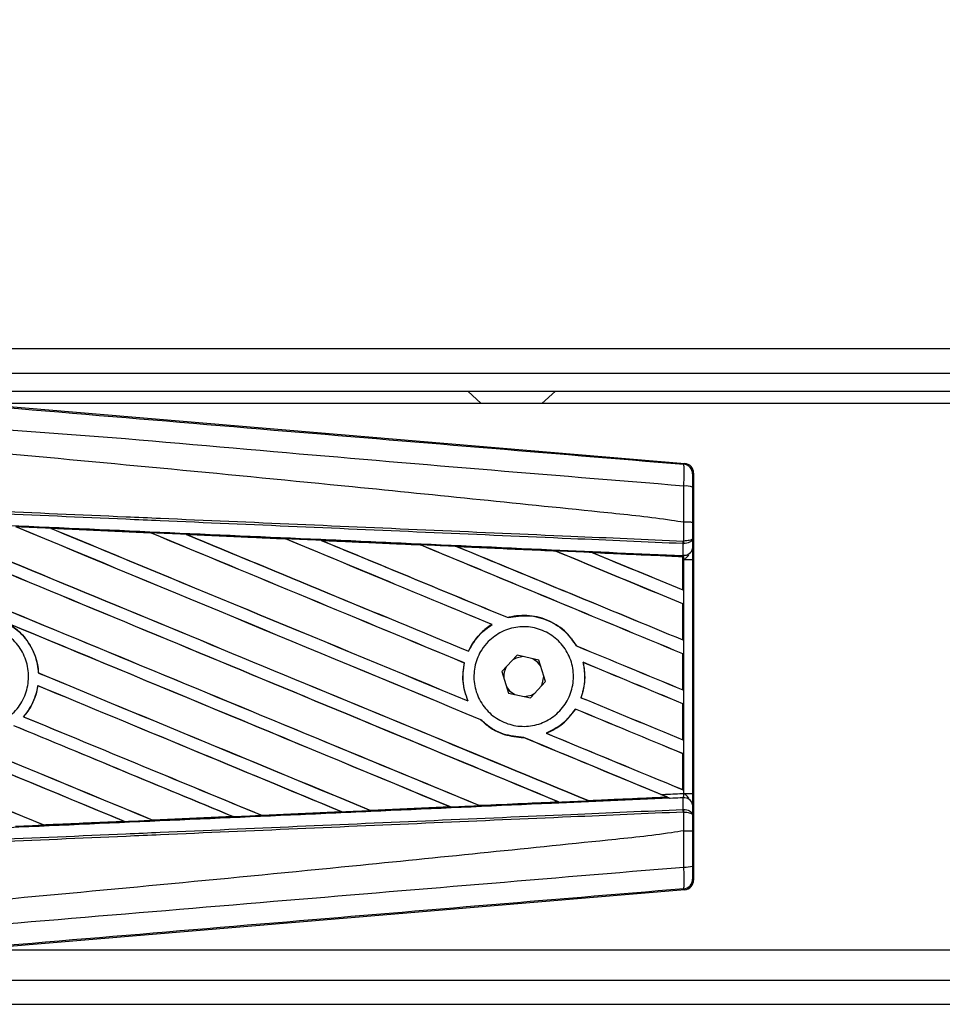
# Model space of a CAD drawing. Header units: millimetres. Extents: x 0 to 420, y 0 to 297.
# Tile 7 of 13: x 65 to 77, y 227 to 239. Entities that reach past the tile are written whole.
import ezdxf

# ---------------------------------------------------------------- set-up
doc = ezdxf.new("R2010")
doc.units = ezdxf.units.MM
doc.layers.add('QUOTE', color=174, linetype='Continuous')
doc.styles.add('SLDTEXTSTYLE3', font='TXT', dxfattribs={"width": 0.75})
doc.dimstyles.new('SLDDIMSTYLE0', dxfattribs={"dimtxt": 3, "dimasz": 3, "dimexe": 0, "dimexo": 0.0625, "dimgap": 0.75, "dimtad": 1, "dimlfac": 6.621921, "dimrnd": 1e-09, "dimzin": 12, "dimdsep": 46, "dimtxsty": 'SLDTEXTSTYLE3', "dimsah": 1, "dimcen": 0.09, "dimadec": 0, "dimazin": 3, "dimtfac": 1, "dimtdec": 3, "dimtofl": 0, "dimtmove": 0, "dimatfit": 3, "dimfxl": 0, "dimfrac": 2, "dimtolj": 1, "dimtzin": 12, "dimarcsym": 0})

# ---------------------------------------------------------------- blocks, each defined once
blk = doc.blocks.new('_D')
at = {"layer": 'QUOTE'}
for p, q in [((60.114, 232.667), (60.114, 249.166)), ((211.127, 232.667), (211.127, 249.166)), ((211.127, 247.166), (60.114, 247.166))]:
    blk.add_line(p, q, dxfattribs=at)
for points in [[(60.114, 247.166), (63.114, 246.666), (63.114, 247.666)], [(211.127, 247.166), (208.127, 247.666), (208.127, 246.666)]]:
    blk.add_solid(points, dxfattribs=at)
at = {"layer": 'QUOTE', "insert": (131.187, 251.034), "char_height": 3, "attachment_point": 1, "style": 'SLDTEXTSTYLE3'}
blk.add_mtext('1000', dxfattribs=at)

msp = doc.modelspace()

# ---------------------------------------------------------------- linework, layer by layer
at = {"color": 7, "linetype": 'Continuous', "lineweight": 25}
for p, q in [((205.4823, 234.7443), (60.1138, 234.7443)), ((64.2666, 234.4423), (205.3888, 234.4423)), ((64.4932, 234.2158), (205.3888, 234.2158)), ((70.8945, 234.2158), (71.0623, 234.0648)), ((71.8173, 234.0648), (71.9851, 234.2158)), ((64.6361, 234.0737), (73.5937, 233.3184)), ((88.0513, 234.0648), (64.7423, 234.0648)), ((73.5819, 233.3076), (73.5937, 233.3184)), ((73.7043, 233.198), (73.6925, 233.1872)), ((73.7043, 233.198), (73.7043, 228.1359)), ((65.7067, 232.5108), (66.947, 232.4558)), ((65.7073, 232.5106), (65.7067, 232.5108)), ((65.7073, 232.5106), (65.7126, 232.5091)), ((73.5822, 232.5854), (73.5823, 232.5854)), ((73.5822, 232.3527), (73.5822, 232.5854)), ((73.6908, 232.5852), (73.6908, 232.3839)), ((66.947, 232.4558), (66.9477, 232.4554)), ((66.9493, 232.4541), (66.9477, 232.4554)), ((67.3895, 232.4358), (67.3884, 232.4362)), ((67.3895, 232.4358), (67.3946, 232.4343)), ((68.6261, 232.3805), (67.3895, 232.4358)), ((68.6248, 232.3811), (68.6261, 232.3805)), ((68.6276, 232.3792), (68.6261, 232.3805)), ((69.0732, 232.3604), (69.0713, 232.3611)), ((69.0732, 232.3604), (69.0782, 232.359)), ((73.6908, 232.3839), (73.6919, 232.2608)), ((70.3064, 232.3038), (70.3049, 232.3051)), ((70.7586, 232.2846), (70.7635, 232.2833)), ((73.5747, 232.3206), (73.5823, 232.3207)), ((73.576, 232.1751), (73.5747, 232.3206)), ((73.5775, 232.3527), (73.5822, 232.3527)), ((71.9856, 232.2281), (71.9842, 232.2293)), ((73.5693, 232.1574), (72.4456, 232.2084)), ((72.4456, 232.2084), (72.4503, 232.2071)), ((73.5688, 232.1563), (73.5693, 232.1574)), ((73.5688, 232.1563), (73.5688, 231.7448)), ((73.5694, 232.1598), (73.5693, 232.1574)), ((73.5694, 232.1217), (73.5694, 232.1598)), ((73.5694, 231.7438), (73.5694, 232.1217)), ((73.5838, 232.1211), (73.5694, 232.1217)), ((73.5696, 232.1707), (73.5696, 232.1754)), ((73.5696, 232.1754), (73.576, 232.1751)), ((73.5838, 229.2128), (73.5838, 232.1211)), ((73.5838, 232.1211), (73.6924, 232.1211)), ((73.6924, 232.1211), (73.6924, 229.2128)), ((73.5688, 231.7448), (73.5694, 231.7438)), ((73.5694, 231.5713), (73.5688, 231.5709)), ((73.5688, 231.5709), (73.5688, 231.1237)), ((73.5694, 231.1227), (73.5694, 231.5713)), ((71.3968, 231.3996), (71.3959, 231.4007)), ((71.1945, 231.3141), (71.1967, 231.3139)), ((72.2489, 231.048), (72.2475, 231.0479)), ((73.5688, 231.1237), (73.5694, 231.1227)), ((70.9027, 230.9827), (70.9017, 230.9838)), ((71.5081, 230.9334), (71.3187, 230.7286)), ((71.7802, 230.8718), (71.5081, 230.9334)), ((73.5694, 230.9502), (73.5688, 230.9498)), ((73.5688, 230.9498), (73.5688, 230.5025)), ((73.5694, 230.5015), (73.5694, 230.9502)), ((70.8514, 230.8354), (70.8527, 230.8356)), ((71.8629, 230.6053), (71.7802, 230.8718)), ((72.3292, 230.8439), (72.3309, 230.8425)), ((65.5544, 230.7112), (65.5531, 230.711)), ((71.3187, 230.7286), (71.4014, 230.4621)), ((71.84, 230.6669), (71.8396, 230.6804)), ((65.5457, 230.5523), (65.5468, 230.5511)), ((71.6735, 230.4005), (71.8629, 230.6053)), ((71.4014, 230.4621), (71.6735, 230.4005)), ((72.3045, 230.4039), (72.303, 230.4038)), ((73.5688, 230.5025), (73.5694, 230.5015)), ((70.8969, 230.364), (70.8948, 230.3656)), ((73.5694, 230.3291), (73.5688, 230.3286)), ((73.5688, 230.3286), (73.5688, 229.8814)), ((73.5694, 229.8804), (73.5694, 230.3291)), ((65.3682, 230.1671), (65.3665, 230.1671)), ((72.2333, 230.2626), (72.2342, 230.2615)), ((71.0551, 230.1298), (71.057, 230.1297)), ((71.5892, 229.9088), (71.5907, 229.9075)), ((71.8727, 229.9613), (71.8701, 229.9616)), ((73.5688, 229.8814), (73.5694, 229.8804)), ((73.5694, 229.7079), (73.5688, 229.7075)), ((73.5688, 229.7075), (73.5688, 229.2603)), ((73.5694, 229.2593), (73.5694, 229.7079)), ((73.5688, 229.2603), (73.5694, 229.2593)), ((73.5838, 229.2128), (73.6924, 229.2128)), ((71.0415, 229.062), (71.0403, 229.0631)), ((72.0217, 229.1074), (72.0255, 229.1065)), ((72.3959, 229.1233), (72.3948, 229.1243)), ((72.3959, 229.1233), (73.3743, 229.1677)), ((73.3707, 229.1686), (73.3743, 229.1677)), ((73.4137, 229.1517), (73.4039, 229.1557)), ((73.5747, 229.0133), (73.576, 229.1588)), ((73.6919, 229.0731), (73.6908, 228.95)), ((68.3319, 228.9403), (68.3306, 228.9414)), ((68.3328, 228.9398), (68.3319, 228.9403)), ((69.3268, 228.9842), (68.3328, 228.9398)), ((69.3212, 228.9858), (69.3252, 228.9848)), ((69.3252, 228.9848), (69.3268, 228.9842)), ((69.6868, 229.001), (69.6856, 229.0021)), ((69.6883, 229.0003), (69.6868, 229.001)), ((70.6783, 229.0446), (69.6883, 229.0003)), ((70.6719, 229.0465), (70.6758, 229.0455)), ((73.5747, 229.0133), (73.5823, 229.0132)), ((73.5822, 228.9812), (73.5775, 228.9812)), ((73.5822, 228.7485), (73.5822, 228.9812)), ((73.6908, 228.95), (73.6908, 228.7487)), ((65.6212, 228.8195), (65.6199, 228.8207)), ((65.6212, 228.8195), (66.6215, 228.8639)), ((65.6215, 228.8193), (65.6212, 228.8195)), ((66.6173, 228.865), (66.6215, 228.8639)), ((66.6215, 228.8639), (66.6222, 228.8637)), ((66.9766, 228.8797), (66.9754, 228.8809)), ((66.9766, 228.8797), (67.9738, 228.9242)), ((66.9772, 228.8795), (66.9766, 228.8797)), ((67.9748, 228.9239), (66.9772, 228.8795)), ((67.9697, 228.9253), (67.9738, 228.9242)), ((67.9738, 228.9242), (67.9748, 228.9239)), ((73.5823, 228.7485), (73.5822, 228.7485)), ((73.6925, 228.1467), (73.7043, 228.1359)), ((73.5937, 228.0155), (64.6361, 227.2602)), ((73.5937, 228.0155), (73.5819, 228.0263)), ((64.7423, 227.2691), (88.0513, 227.2691)), ((64.2666, 226.8916), (204.8858, 226.8916)), ((60.1138, 226.5896), (205.4823, 226.5896))]:
    msp.add_line(p, q, dxfattribs=at)
at = {"color": 7, "linetype": 'Continuous', "lineweight": 25, "flags": 128}
for points in [[(71.5848, 230.916), (71.4954, 230.8972), (71.4547, 230.8757)], [(71.8035, 230.7967), (71.767, 230.8431), (71.7035, 230.8892)], [(71.8095, 230.5476), (71.821, 230.5716), (71.84, 230.6669)], [(71.3781, 230.5372), (71.4146, 230.4908), (71.4781, 230.4447)], [(71.5968, 230.4178), (71.6862, 230.4367), (71.7269, 230.4582)]]:
    msp.add_lwpolyline(points, dxfattribs=at)
at = {"color": 7, "linetype": 'Continuous', "lineweight": 25}
for centre, radius, start, end in [((73.5717, 233.1872), 0.1208, 0.00461, 85.17567), ((73.6074, 232.7565), 0.2809, 72.68242, 94.90681), ((73.2403, 232.3653), 0.3374, 352.38146, 357.85676), ((73.5868, 232.2817), 0.1071, 264.18694, 348.74615), ((73.248, 232.3355), 0.3347, 357.47222, 2.94403), ((71.5908, 230.6669), 0.2492, 151.37941, 183.09719), ((73.5868, 229.0522), 0.1071, 11.25385, 95.81306), ((73.2403, 228.9686), 0.3374, 2.14324, 7.61854), ((73.248, 228.9984), 0.3347, 357.05597, 2.52778), ((73.6074, 228.5773), 0.2809, 265.09319, 287.31758), ((73.5717, 228.1467), 0.1208, 274.82433, 359.99539)]:
    msp.add_arc(centre, radius, start, end, dxfattribs=at)
for centre, major_axis, ratio, start_param, end_param in [((73.5835, 233.198), (0.0889, 0.0818), 0.9999298, 5.5398822, 7.0264884), ((60.4292, 234.6772), (129.5387, -53.6608), 0.0080625, 4.73054, 4.7977625), ((60.4292, 234.6772), (129.4631, -53.6295), 0.0080625, 4.7305916, 4.797783), ((60.4292, 232.6912), (129.5387, -53.6608), 0.0080625, 1.4844685, 1.5497155), ((60.4292, 232.6912), (129.4631, -53.6295), 0.0080625, 1.4844738, 1.5496877), ((60.4292, 235.2983), (129.5387, -53.6608), 0.0080625, 4.7435023, 4.8082676), ((60.4292, 235.2983), (129.4631, -53.6295), 0.0080625, 4.7435622, 4.8082852), ((60.4292, 233.3124), (129.5387, -53.6608), 0.0080625, 1.4920007, 1.5367618), ((60.4292, 233.3124), (129.4631, -53.6295), 0.0080625, 1.491968, 1.5367252), ((60.4292, 235.9194), (129.5387, -53.6608), 0.0080625, 4.7564808, 4.7966243), ((60.4292, 235.9194), (129.4631, -53.6295), 0.0080625, 4.7565498, 4.7966551), ((60.4292, 230.4797), (129.4638, -5.6542), 0.0174384, 1.5211746, 1.5307369), ((60.4292, 233.9335), (129.5387, -53.6608), 0.0080625, 1.4935829, 1.5237995), ((60.4292, 233.9335), (129.4631, -53.6295), 0.0080625, 1.4935466, 1.5237528), ((60.4292, 236.5406), (129.5387, -53.6608), 0.0080625, 4.7694771, 4.7966686), ((60.4292, 236.5406), (129.4631, -53.6295), 0.0080625, 4.7695567, 4.7967086), ((60.4292, 230.4797), (129.4638, -5.6542), 0.0174384, 1.50819, 1.5177301), ((60.4292, 234.5546), (129.5387, -53.6608), 0.0080625, 1.4909186, 1.510827), ((60.4292, 234.5546), (129.4631, -53.6295), 0.0080625, 1.490887, 1.5107682), ((60.4292, 237.1617), (129.5387, -53.6608), 0.0080625, 4.7824925, 4.8004965), ((60.4292, 237.1617), (129.4631, -53.6295), 0.0080625, 4.7825851, 4.8005386), ((60.4292, 230.4797), (129.4638, -5.6542), 0.0174384, 1.495191, 1.5047017), ((60.4292, 235.1757), (129.5387, -53.6608), 0.0080625, 1.4725233, 1.4978432), ((60.4292, 235.1757), (129.4631, -53.6295), 0.0080625, 1.472469, 1.4977693), ((60.4292, 237.7828), (129.5387, -53.6608), 0.0080625, 4.7955283, 4.8173417), ((60.4292, 237.7828), (129.4631, -53.6295), 0.0080625, 4.7956373, 4.817396), ((60.4292, 230.4797), (129.4638, -5.6542), 0.0174384, 1.4821755, 1.4916495), ((60.4292, 235.7969), (129.5387, -53.6608), 0.0080625, 1.4725233, 1.4848473), ((60.4292, 235.7969), (129.4631, -53.6295), 0.0080625, 1.472469, 1.4847537), ((60.4292, 238.404), (129.5387, -53.6608), 0.0080625, 4.8085854, 4.8173417), ((60.4292, 238.404), (129.4631, -53.6295), 0.0080625, 4.8087157, 4.817396), ((60.4292, 230.4797), (129.4638, -5.6542), 0.0174384, 1.4698908, 1.478571), ((60.4292, 232.8138), (129.4631, -53.6295), 0.0080625, 4.7157288, 4.7663143), ((60.4292, 232.8138), (129.5387, -53.6608), 0.0080625, 4.7157288, 4.7662988), ((60.4292, 232.0701), (129.5387, -53.6608), 0.0080625, 1.4949342, 1.5376601), ((60.4292, 232.0701), (129.4631, -53.6295), 0.0080625, 1.4949375, 1.5375119), ((60.4292, 230.2067), (129.5387, -53.6608), 0.0080625, 1.5263102, 1.5671512), ((60.4292, 230.2067), (129.4631, -53.6295), 0.0080625, 1.5263198, 1.5671374), ((60.4292, 237.1617), (129.5387, -53.6608), 0.0080625, 4.8070888, 4.8173417), ((60.4292, 237.1617), (129.4631, -53.6295), 0.0080625, 4.8071536, 4.817396), ((60.4292, 234.5546), (129.5387, -53.6608), 0.0080625, 1.4725233, 1.4821426), ((60.4292, 234.5546), (129.4631, -53.6295), 0.0080625, 1.472469, 1.4820756), ((60.4292, 234.056), (129.5387, -53.6608), 0.0080625, 4.7552941, 4.7872672), ((60.4292, 234.056), (129.4631, -53.6295), 0.0080625, 4.7553273, 4.7872878), ((60.4292, 232.1927), (129.5387, -53.6608), 0.0080625, 4.7227138, 4.7558224), ((60.4292, 232.1927), (129.4631, -53.6295), 0.0080625, 4.7227276, 4.7558335), ((60.4292, 231.449), (129.5387, -53.6608), 0.0080625, 1.5053953, 1.5346283), ((60.4292, 231.449), (129.4631, -53.6295), 0.0080625, 1.505399, 1.5345964), ((60.4292, 236.5406), (129.5387, -53.6608), 0.0080625, 4.8075194, 4.8173417), ((60.4292, 236.5406), (129.4631, -53.6295), 0.0080625, 4.8075844, 4.817396), ((60.4292, 233.4349), (129.5387, -53.6608), 0.0080625, 4.7538521, 4.7767798), ((60.4292, 233.4349), (129.4631, -53.6295), 0.0080625, 4.7538879, 4.7767986), ((60.4292, 233.9335), (129.5387, -53.6608), 0.0080625, 1.4725233, 1.482886), ((60.4292, 233.9335), (129.4631, -53.6295), 0.0080625, 1.472469, 1.4828257), ((60.4292, 230.8278), (129.5387, -53.6608), 0.0080625, 1.5158534, 1.5369497), ((60.4292, 230.8278), (129.4631, -53.6295), 0.0080625, 1.5158593, 1.5369218), ((60.4292, 233.3124), (129.5387, -53.6608), 0.0080625, 1.4746438, 1.4878779), ((60.4292, 233.3124), (129.4631, -53.6295), 0.0080625, 1.4740067, 1.4878161), ((60.4292, 235.9194), (129.5387, -53.6608), 0.0080625, 4.8041637, 4.8173417), ((60.4292, 235.9194), (129.4631, -53.6295), 0.0080625, 4.8042359, 4.817396), ((60.4292, 233.3124), (129.5387, -53.6608), 0.0080625, 1.4739962, 1.4746438), ((60.4292, 230.8542), (129.4638, 5.6542), 0.0174384, 4.7936815, 4.8012897), ((60.4292, 230.8542), (129.4638, 5.6542), 0.0174384, 4.8041838, 4.8117568), ((60.4292, 230.8542), (129.4638, 5.6542), 0.0174384, 4.7726972, 4.7803646), ((60.4292, 230.8542), (129.4638, 5.6542), 0.0174384, 4.7831864, 4.790826), ((60.4292, 230.8542), (129.4638, 5.6542), 0.0174384, 4.7517321, 4.7594438), ((60.4292, 230.8542), (129.4638, 5.6542), 0.0174384, 4.7622128, 4.7699042), ((73.5835, 228.1359), (0.0889, -0.0818), 0.9999298, 5.5398822, 7.0264884)]:
    msp.add_ellipse(centre, major_axis=major_axis, ratio=ratio, start_param=start_param, end_param=end_param, dxfattribs=at)
for points, knots in [([(60.4539, 234.4086), (61.3465, 234.3334), (63.1315, 234.183), (65.8083, 233.9581), (69.2952, 233.6656), (71.8832, 233.4494), (73.5819, 233.3076)], [0, 0, 0, 0, 0.2036202, 0.4072406, 0.6109477, 1, 1, 1, 1]), ([(73.5834, 233.0364), (71.8828, 233.1754), (69.2909, 233.3872), (65.7984, 233.7024), (63.1144, 233.8575), (61.3279, 234.1846), (60.4314, 234.1395), (60.4314, 234.1395)], [0, 0, 0, 0, 0.3887669, 0.5925279, 0.7962893, 0.9999993, 1, 1, 1, 1]), ([(73.5822, 232.5854), (73.5315, 232.5936), (73.2184, 232.6438), (71.8448, 232.7837), (69.0225, 233.0751), (64.9506, 233.4586), (61.9369, 233.7373), (60.4292, 233.8768)], [0, 0, 0, 0, 0.0117013, 0.0722088, 0.3141935, 0.6568871, 1, 1, 1, 1]), ([(73.5834, 233.0364), (73.5842, 233.0696), (73.5859, 233.136), (73.5866, 233.2202), (73.5857, 233.2805), (73.5838, 233.3048), (73.5823, 233.307), (73.5819, 233.3076)], [0, 0, 0, 0, 0.2296881, 0.4595969, 0.6887793, 0.9180889, 1, 1, 1, 1]), ([(73.6925, 233.1872), (73.6925, 233.1869), (73.6922, 233.1857), (73.6918, 233.1712), (73.6914, 233.1351), (73.6911, 233.0845), (73.691, 233.0446), (73.691, 233.0247)], [0, 0, 0, 0, 0.08210774, 0.31165455, 0.54070711, 0.77036972, 1, 1, 1, 1]), ([(73.5823, 232.5854), (73.5824, 232.6252), (73.5827, 232.7757), (73.5831, 232.9259), (73.5834, 233.0364)], [0, 0, 0, 0, 0.2638842, 1, 1, 1, 1]), ([(73.691, 233.0247), (73.6909, 232.9169), (73.6908, 232.7706), (73.6908, 232.6238), (73.6908, 232.5852)], [0, 0, 0, 0, 0.7365741, 1, 1, 1, 1]), ([(73.5747, 232.3206), (73.1082, 232.3409), (72.0758, 232.3859), (70.4747, 232.4558), (68.772, 232.53), (67.4935, 232.5858), (66.215, 232.6416), (64.9365, 232.6973), (62.8657, 232.7876), (61.3628, 232.8532), (60.4286, 232.8939)], [0, 0, 0, 0, 0.1067875, 0.2363437, 0.3660007, 0.4956801, 0.5280685, 0.6576247, 0.7871808, 1, 1, 1, 1]), ([(60.43, 232.926), (61.3643, 232.8852), (62.8674, 232.8197), (64.9384, 232.7294), (66.217, 232.6736), (67.4956, 232.6179), (68.7742, 232.5621), (70.4772, 232.4879), (72.0784, 232.418), (73.1109, 232.373), (73.5775, 232.3527)], [0, 0, 0, 0, 0.2128192, 0.3423754, 0.4719316, 0.50432, 0.6339994, 0.7636564, 0.8932125, 1, 1, 1, 1]), ([(60.4226, 232.7565), (60.5897, 232.7492), (61.4253, 232.7127), (62.9293, 232.6467), (64.9339, 232.5583), (66.9374, 232.4693), (68.6057, 232.3947), (70.2725, 232.3199), (71.8167, 232.2503), (73.0257, 232.1954), (73.5696, 232.1707)], [0, 0, 0, 0, 0.03806357, 0.19032226, 0.34258095, 0.49483966, 0.64709839, 0.72322599, 0.87548473, 1, 1, 1, 1]), ([(65.7067, 232.5108), (65.6842, 232.5118), (65.5712, 232.5168), (65.4255, 232.5233), (65.3024, 232.5287), (65.2695, 232.5302)], [0, 0, 0, 0, 0.1549567, 0.7747838, 1, 1, 1, 1]), ([(66.9477, 232.4554), (66.9435, 232.4556), (66.5301, 232.4741), (66.1166, 232.4924), (65.7073, 232.5106)], [0, 0, 0, 0, 0.0102907, 1, 1, 1, 1]), ([(73.6908, 232.5852), (73.6906, 232.5852), (73.6899, 232.5852), (73.6806, 232.5853), (73.6563, 232.5854), (73.6224, 232.5854), (73.5957, 232.5854), (73.5823, 232.5854)], [0, 0, 0, 0, 0.0716067, 0.3068114, 0.5378745, 0.7689372, 1, 1, 1, 1]), ([(67.3884, 232.4362), (67.3658, 232.4372), (67.2529, 232.4422), (67.1058, 232.4487), (66.9813, 232.4543), (66.947, 232.4558)], [0, 0, 0, 0, 0.1534731, 0.767366, 1, 1, 1, 1]), ([(67.3884, 232.4362), (67.6326, 232.4253), (67.972, 232.4102), (68.384, 232.3918), (68.552, 232.3843), (68.6248, 232.3811)], [0, 0, 0, 0, 0.5923667, 0.823393, 1, 1, 1, 1]), ([(69.0713, 232.3611), (69.0487, 232.3622), (68.9359, 232.3672), (68.7871, 232.3738), (68.6608, 232.3795), (68.6248, 232.3811)], [0, 0, 0, 0, 0.1516201, 0.7581009, 1, 1, 1, 1]), ([(69.0713, 232.3611), (69.1577, 232.3573), (69.3548, 232.3485), (69.667, 232.3345), (69.9911, 232.3201), (70.2043, 232.3105), (70.3026, 232.3061)], [0, 0, 0, 0, 0.2103832, 0.4801439, 0.7606264, 1, 1, 1, 1]), ([(70.3049, 232.3051), (70.182, 232.3106), (69.7715, 232.3291), (69.3609, 232.3475), (69.0732, 232.3604)], [0, 0, 0, 0, 0.2994906, 1, 1, 1, 1]), ([(73.6908, 232.3839), (73.6908, 232.3838), (73.6907, 232.3821), (73.6887, 232.3768), (73.6775, 232.3686), (73.6528, 232.3606), (73.6203, 232.3547), (73.595, 232.3534), (73.5822, 232.3527)], [0, 0, 0, 0, 0.0053156, 0.1176999, 0.3508535, 0.5700679, 0.7835799, 1, 1, 1, 1]), ([(73.6908, 232.3839), (73.6908, 232.3838), (73.6907, 232.3802), (73.6888, 232.3695), (73.6775, 232.3529), (73.6529, 232.3367), (73.6204, 232.3249), (73.5951, 232.3221), (73.5823, 232.3207)], [0, 0, 0, 0, 0.0053156, 0.1176999, 0.3508535, 0.5700679, 0.7835799, 1, 1, 1, 1]), ([(70.7554, 232.2859), (70.7329, 232.2869), (70.6201, 232.2919), (70.4691, 232.2987), (70.3407, 232.3044), (70.3026, 232.3061)], [0, 0, 0, 0, 0.1494253, 0.747127, 1, 1, 1, 1]), ([(70.3026, 232.3061), (70.3034, 232.3058), (70.3046, 232.3052), (70.3048, 232.3051), (70.3049, 232.3051)], [0, 0, 0, 0, 0.6976298, 1, 1, 1, 1]), ([(70.7554, 232.2859), (70.8804, 232.2803), (71.1408, 232.2686), (71.5425, 232.2506), (71.8258, 232.2379), (71.9737, 232.2313), (71.9803, 232.231)], [0, 0, 0, 0, 0.3060679, 0.6376123, 0.9838287, 1, 1, 1, 1]), ([(70.7586, 232.2846), (70.7582, 232.2848), (70.7576, 232.285), (70.7559, 232.2857), (70.7554, 232.2859)], [0, 0, 0, 0, 0.6753525, 1, 1, 1, 1]), ([(71.9842, 232.2293), (71.9675, 232.23), (71.5591, 232.2485), (71.1505, 232.267), (70.7586, 232.2846)], [0, 0, 0, 0, 0.040966, 1, 1, 1, 1]), ([(73.6919, 232.2608), (73.692, 232.2406), (73.6923, 232.2029), (73.6924, 232.1507), (73.6924, 232.1248), (73.6924, 232.1211)], [0, 0, 0, 0, 0.4975078, 0.9271867, 1, 1, 1, 1]), ([(72.4405, 232.2104), (72.418, 232.2114), (72.3053, 232.2164), (72.1519, 232.2233), (72.021, 232.2292), (71.9803, 232.231)], [0, 0, 0, 0, 0.1469211, 0.7346058, 1, 1, 1, 1]), ([(71.9803, 232.231), (71.9815, 232.2305), (71.9835, 232.2296), (71.984, 232.2294), (71.9842, 232.2293)], [0, 0, 0, 0, 0.5692261, 1, 1, 1, 1]), ([(72.4405, 232.2104), (72.583, 232.204), (72.8878, 232.1903), (73.2641, 232.1735), (73.4979, 232.163), (73.5694, 232.1598)], [0, 0, 0, 0, 0.3784171, 0.8098591, 1, 1, 1, 1]), ([(72.4456, 232.2084), (72.4451, 232.2086), (72.4442, 232.2089), (72.4417, 232.2099), (72.4405, 232.2104)], [0, 0, 0, 0, 0.5548092, 1, 1, 1, 1]), ([(73.5694, 232.1217), (73.5694, 232.1316), (73.5695, 232.15), (73.5696, 232.1672), (73.5696, 232.1744), (73.5696, 232.1754)], [0, 0, 0, 0, 0.4979723, 0.9247743, 1, 1, 1, 1]), ([(73.5696, 232.1707), (73.5696, 232.1675), (73.5695, 232.1629), (73.5694, 232.1605), (73.5694, 232.1598)], [0, 0, 0, 0, 0.70818075, 1, 1, 1, 1]), ([(73.5838, 232.1211), (73.5837, 232.1225), (73.583, 232.1326), (73.5808, 232.1529), (73.5777, 232.1673), (73.576, 232.1751)], [0, 0, 0, 0, 0.0718682, 0.4987863, 1, 1, 1, 1]), ([(73.5838, 232.1211), (73.5841, 232.1213), (73.593, 232.1284), (73.6153, 232.1464), (73.6344, 232.1673), (73.646, 232.18)], [0, 0, 0, 0, 0.0099417, 0.4001815, 1, 1, 1, 1]), ([(72.2489, 231.048), (72.2087, 231.1059), (72.1197, 231.234), (71.9141, 231.3699), (71.6643, 231.4377), (71.4862, 231.4243), (71.3998, 231.4017), (71.3959, 231.4007)], [0, 0, 0, 0, 0.2124905, 0.4699569, 0.7284596, 0.9876644, 1, 1, 1, 1]), ([(71.3968, 231.3996), (71.4814, 231.4134), (71.6509, 231.4412), (71.9033, 231.3725), (72.1137, 231.2389), (72.2052, 231.1082), (72.2475, 231.0479)], [0, 0, 0, 0, 0.2586156, 0.5182547, 0.7778659, 1, 1, 1, 1]), ([(64.3486, 231.1177), (64.4042, 231.1629), (64.5155, 231.2533), (64.7274, 231.3092), (64.9432, 231.2963), (65.1434, 231.2113), (65.304, 231.0653), (65.4071, 230.8742), (65.4412, 230.6598), (65.4024, 230.4464), (65.2953, 230.2578), (65.1317, 230.1152), (64.9301, 230.0348), (64.7132, 230.0257), (64.5055, 230.0889), (64.3304, 230.2173), (64.2077, 230.3964), (64.1512, 230.6062), (64.1678, 230.8219), (64.242, 230.9981), (64.319, 231.0845), (64.3486, 231.1177)], [0, 0, 0, 0, 0.0537008, 0.107401, 0.161118, 0.214849, 0.268575, 0.3222758, 0.3759418, 0.429583, 0.4832243, 0.5368906, 0.5905915, 0.6443177, 0.6980486, 0.7517655, 0.8054595, 0.8591318, 0.9127903, 0.9664454, 1, 1, 1, 1]), ([(65.1532, 231.3361), (65.1975, 231.3089), (65.3144, 231.2369), (65.459, 231.062), (65.5373, 230.867), (65.5495, 230.7467), (65.5531, 230.711)], [0, 0, 0, 0, 0.2012869, 0.5312186, 0.8609815, 1, 1, 1, 1]), ([(65.5544, 230.7112), (65.5532, 230.7271), (65.5453, 230.8278), (65.4895, 231.0089), (65.3507, 231.2071), (65.2247, 231.2917), (65.1697, 231.3286)], [0, 0, 0, 0, 0.0633447, 0.4007335, 0.7381907, 1, 1, 1, 1]), ([(71.1945, 231.3141), (71.1874, 231.3097), (71.1347, 231.2765), (71.0208, 231.182), (70.9387, 231.064), (70.9024, 230.9854), (70.9017, 230.9838)], [0, 0, 0, 0, 0.0566586, 0.4186058, 0.988574, 1, 1, 1, 1]), ([(70.9027, 230.9827), (70.9448, 231.057), (71.0196, 231.189), (71.1428, 231.2759), (71.1967, 231.3139)], [0, 0, 0, 0, 0.5628369, 1, 1, 1, 1]), ([(71.1487, 231.1018), (71.2026, 231.1467), (71.3104, 231.2364), (71.5169, 231.2934), (71.7283, 231.2831), (71.9251, 231.202), (72.0837, 231.0604), (72.1862, 230.8743), (72.2211, 230.6654), (72.1852, 230.4571), (72.0826, 230.2725), (71.9248, 230.1319), (71.7291, 230.0511), (71.5171, 230.0398), (71.313, 230.0995), (71.1402, 230.2237), (71.0188, 230.3979), (70.9618, 230.6023), (70.9763, 230.8128), (71.0468, 230.9847), (71.1205, 231.0694), (71.1487, 231.1018)], [0, 0, 0, 0, 0.053804, 0.1076031, 0.1615183, 0.2155014, 0.269422, 0.323168, 0.3767051, 0.4301008, 0.4834934, 0.5370217, 0.5907565, 0.6446694, 0.6986525, 0.7525749, 0.8063418, 0.8599294, 0.9133852, 0.9668046, 1, 1, 1, 1]), ([(70.8514, 230.8354), (70.8456, 230.8047), (70.8243, 230.6906), (70.835, 230.5265), (70.8797, 230.4063), (70.8948, 230.3656)], [0, 0, 0, 0, 0.19606917, 0.72772298, 1, 1, 1, 1]), ([(70.8969, 230.364), (70.8699, 230.4441), (70.8179, 230.598), (70.8414, 230.7586), (70.8527, 230.8356)], [0, 0, 0, 0, 0.520389, 1, 1, 1, 1]), ([(72.3292, 230.8439), (72.3419, 230.7602), (72.3645, 230.6111), (72.3218, 230.4671), (72.303, 230.4038)], [0, 0, 0, 0, 0.56102331, 1, 1, 1, 1]), ([(72.3045, 230.4039), (72.3159, 230.4398), (72.353, 230.5565), (72.3581, 230.7091), (72.336, 230.8173), (72.3309, 230.8425)], [0, 0, 0, 0, 0.2539841, 0.8264322, 1, 1, 1, 1]), ([(65.5457, 230.5523), (65.5256, 230.4692), (65.4914, 230.3281), (65.4029, 230.214), (65.3665, 230.1671)], [0, 0, 0, 0, 0.5886716, 1, 1, 1, 1]), ([(65.3682, 230.1671), (65.394, 230.1998), (65.4725, 230.2993), (65.5267, 230.4359), (65.5441, 230.5354), (65.5468, 230.5511)], [0, 0, 0, 0, 0.29149043, 0.88810084, 1, 1, 1, 1]), ([(72.2333, 230.2626), (72.1814, 230.1943), (72.0835, 230.0653), (71.9384, 229.9948), (71.8701, 229.9616)], [0, 0, 0, 0, 0.52954166, 1, 1, 1, 1]), ([(71.8727, 229.9613), (71.9441, 229.9965), (72.0883, 230.0677), (72.1852, 230.1964), (72.2342, 230.2615)], [0, 0, 0, 0, 0.4947316, 1, 1, 1, 1]), ([(71.0551, 230.1298), (71.0779, 230.1087), (71.1631, 230.0299), (71.3422, 229.9316), (71.5089, 229.9154), (71.5907, 229.9075)], [0, 0, 0, 0, 0.1573825, 0.5868292, 1, 1, 1, 1]), ([(71.5892, 229.9088), (71.5044, 229.9175), (71.3343, 229.9349), (71.158, 230.0357), (71.0764, 230.1117), (71.057, 230.1297)], [0, 0, 0, 0, 0.431457, 0.865462, 1, 1, 1, 1]), ([(73.2961, 229.2003), (73.3754, 229.2037), (73.4713, 229.2079), (73.5672, 229.2121), (73.5838, 229.2128)], [0, 0, 0, 0, 0.82656383, 1, 1, 1, 1]), ([(73.4137, 229.1517), (73.3879, 229.1623), (73.349, 229.1783), (73.3095, 229.1947), (73.2961, 229.2003)], [0, 0, 0, 0, 0.66087316, 1, 1, 1, 1]), ([(73.576, 229.1588), (73.5763, 229.1598), (73.578, 229.167), (73.5809, 229.1829), (73.583, 229.2013), (73.5837, 229.2112), (73.5838, 229.2128)], [0, 0, 0, 0, 0.07710683, 0.50531813, 0.92152329, 1, 1, 1, 1]), ([(73.646, 229.1539), (73.6344, 229.1666), (73.6153, 229.1875), (73.593, 229.2055), (73.5841, 229.2126), (73.5838, 229.2128)], [0, 0, 0, 0, 0.5998185, 0.9900583, 1, 1, 1, 1]), ([(73.6924, 229.2128), (73.6923, 229.187), (73.6923, 229.1392), (73.692, 229.0945), (73.6919, 229.0759), (73.6919, 229.0731)], [0, 0, 0, 0, 0.4977123, 0.9237782, 1, 1, 1, 1]), ([(73.4039, 229.1557), (72.9152, 229.1335), (71.7613, 229.0811), (70.2725, 229.014), (68.6057, 228.9392), (66.9374, 228.8646), (64.9339, 228.7756), (62.9293, 228.6872), (61.4253, 228.6212), (60.5897, 228.5847), (60.4226, 228.5774)], [0, 0, 0, 0, 0.1133009, 0.26751, 0.3446127, 0.4988218, 0.6530308, 0.8072398, 0.9614489, 1, 1, 1, 1]), ([(70.6783, 229.0446), (70.7008, 229.0456), (70.8227, 229.051), (70.9446, 229.0565), (71.0439, 229.0609)], [0, 0, 0, 0, 0.18503, 1, 1, 1, 1]), ([(71.0415, 229.062), (71.3391, 229.0755), (71.6671, 229.0903), (71.995, 229.1051), (72.0255, 229.1065)], [0, 0, 0, 0, 0.90702251, 1, 1, 1, 1]), ([(71.0439, 229.0609), (71.043, 229.0613), (71.0417, 229.0619), (71.0416, 229.062), (71.0415, 229.062)], [0, 0, 0, 0, 0.6973497, 1, 1, 1, 1]), ([(72.0291, 229.1051), (71.8816, 229.0985), (71.5533, 229.0837), (71.2248, 229.069), (71.0439, 229.0609)], [0, 0, 0, 0, 0.4492129, 1, 1, 1, 1]), ([(72.0255, 229.1065), (72.0258, 229.1064), (72.0264, 229.1061), (72.0284, 229.1054), (72.0291, 229.1051)], [0, 0, 0, 0, 0.615701, 1, 1, 1, 1]), ([(72.0291, 229.1051), (72.0517, 229.1061), (72.1644, 229.1111), (72.2878, 229.1167), (72.3887, 229.1212), (72.3995, 229.1217)], [0, 0, 0, 0, 0.1825482, 0.9127414, 1, 1, 1, 1]), ([(72.3995, 229.1217), (72.3984, 229.1222), (72.3964, 229.123), (72.3961, 229.1232), (72.3959, 229.1233)], [0, 0, 0, 0, 0.5769873, 1, 1, 1, 1]), ([(73.3796, 229.1656), (73.2627, 229.1604), (72.9361, 229.1457), (72.6093, 229.1311), (72.3995, 229.1217)], [0, 0, 0, 0, 0.35797552, 1, 1, 1, 1]), ([(73.3743, 229.1677), (73.3748, 229.1675), (73.3755, 229.1672), (73.3783, 229.1661), (73.3796, 229.1656)], [0, 0, 0, 0, 0.5174533, 1, 1, 1, 1]), ([(73.3796, 229.1656), (73.3837, 229.1639), (73.391, 229.161), (73.4, 229.1573), (73.4039, 229.1557)], [0, 0, 0, 0, 0.5670555, 1, 1, 1, 1]), ([(73.576, 229.1588), (73.5635, 229.1582), (73.5094, 229.1558), (73.4553, 229.1535), (73.4137, 229.1517)], [0, 0, 0, 0, 0.231001, 1, 1, 1, 1]), ([(60.4286, 228.44), (61.3628, 228.4807), (62.8657, 228.5463), (64.9365, 228.6366), (66.215, 228.6923), (67.4935, 228.7481), (68.772, 228.8039), (70.4747, 228.8781), (72.0758, 228.948), (73.1082, 228.993), (73.5747, 229.0133)], [0, 0, 0, 0, 0.2128192, 0.3423754, 0.4719315, 0.5043199, 0.6339993, 0.7636563, 0.8932125, 1, 1, 1, 1]), ([(73.5775, 228.9812), (73.1109, 228.9609), (72.0784, 228.9159), (70.4772, 228.846), (68.7742, 228.7718), (67.4956, 228.716), (66.217, 228.6603), (64.9384, 228.6045), (62.8674, 228.5142), (61.3643, 228.4487), (60.43, 228.4079)], [0, 0, 0, 0, 0.10678752, 0.23634366, 0.36600064, 0.49568004, 0.52806842, 0.65762457, 0.78718072, 1, 1, 1, 1]), ([(67.9748, 228.9239), (67.9974, 228.9249), (68.1142, 228.9301), (68.2335, 228.9354), (68.3303, 228.9397), (68.3328, 228.9398)], [0, 0, 0, 0, 0.1891642, 0.9787735, 1, 1, 1, 1]), ([(68.3319, 228.9403), (68.5333, 228.9493), (68.8645, 228.9641), (69.1956, 228.979), (69.3252, 228.9848)], [0, 0, 0, 0, 0.6083995, 1, 1, 1, 1]), ([(69.3268, 228.9842), (69.3494, 228.9852), (69.4699, 228.9905), (69.5904, 228.9959), (69.6883, 229.0003)], [0, 0, 0, 0, 0.1872412, 1, 1, 1, 1]), ([(69.6868, 229.001), (69.7699, 229.0047), (70.0996, 229.0196), (70.4292, 229.0344), (70.6758, 229.0455)], [0, 0, 0, 0, 0.2520371, 1, 1, 1, 1]), ([(70.6758, 229.0455), (70.6761, 229.0454), (70.6766, 229.0452), (70.6779, 229.0447), (70.6783, 229.0446)], [0, 0, 0, 0, 0.748666, 1, 1, 1, 1]), ([(73.5822, 228.9812), (73.595, 228.9805), (73.6203, 228.9792), (73.6528, 228.9733), (73.6775, 228.9653), (73.6887, 228.9571), (73.6907, 228.9518), (73.6908, 228.9501), (73.6908, 228.95)], [0, 0, 0, 0, 0.2164201, 0.4299321, 0.6491465, 0.8823001, 0.9946844, 1, 1, 1, 1]), ([(73.5823, 229.0132), (73.5951, 229.0118), (73.6204, 229.009), (73.6529, 228.9972), (73.6775, 228.981), (73.6888, 228.9644), (73.6907, 228.9537), (73.6908, 228.9501), (73.6908, 228.95)], [0, 0, 0, 0, 0.2164201, 0.4299321, 0.6491465, 0.8823001, 0.9946844, 1, 1, 1, 1]), ([(65.2688, 228.8037), (65.2914, 228.8047), (65.409, 228.8099), (65.5265, 228.8151), (65.6215, 228.8193)], [0, 0, 0, 0, 0.1920833, 1, 1, 1, 1]), ([(66.6222, 228.8637), (66.3494, 228.8516), (66.0159, 228.8368), (65.6823, 228.822), (65.6215, 228.8193)], [0, 0, 0, 0, 0.8178524, 1, 1, 1, 1]), ([(66.6222, 228.8637), (66.6448, 228.8647), (66.7631, 228.8699), (66.8815, 228.8752), (66.9772, 228.8795)], [0, 0, 0, 0, 0.1907829, 1, 1, 1, 1]), ([(73.5822, 228.7485), (73.5315, 228.7403), (73.2184, 228.6901), (71.8448, 228.5502), (69.0225, 228.2588), (64.9506, 227.8753), (61.9369, 227.5966), (60.4292, 227.4571)], [0, 0, 0, 0, 0.0117013, 0.0722088, 0.3141935, 0.6568871, 1, 1, 1, 1]), ([(73.5823, 228.7485), (73.5957, 228.7485), (73.6224, 228.7485), (73.6563, 228.7485), (73.6806, 228.7486), (73.6899, 228.7487), (73.6906, 228.7487), (73.6908, 228.7487)], [0, 0, 0, 0, 0.23106275, 0.46212549, 0.69318856, 0.92839331, 1, 1, 1, 1]), ([(73.5834, 228.2975), (73.5831, 228.408), (73.5827, 228.5582), (73.5824, 228.7087), (73.5823, 228.7485)], [0, 0, 0, 0, 0.7361158, 1, 1, 1, 1]), ([(73.6908, 228.7487), (73.6908, 228.7101), (73.6908, 228.5633), (73.6909, 228.417), (73.691, 228.3092)], [0, 0, 0, 0, 0.2634259, 1, 1, 1, 1]), ([(60.4314, 227.1944), (60.4314, 227.1944), (61.326, 227.2694), (63.1153, 227.4208), (65.7982, 227.646), (69.291, 227.939), (71.8828, 228.1555), (73.5834, 228.2975)], [0, 0, 0, 0, 0.0000007, 0.2037107, 0.4074721, 0.6112331, 1, 1, 1, 1]), ([(73.5819, 228.0263), (73.5829, 228.03), (73.5851, 228.0375), (73.5865, 228.0904), (73.5863, 228.1674), (73.5849, 228.2418), (73.5837, 228.2863), (73.5834, 228.2975)], [0, 0, 0, 0, 0.2310896, 0.4626691, 0.6930315, 0.9222733, 1, 1, 1, 1]), ([(73.691, 228.3092), (73.691, 228.3025), (73.691, 228.2758), (73.6912, 228.231), (73.6915, 228.1848), (73.692, 228.1532), (73.6924, 228.1489), (73.6925, 228.1467)], [0, 0, 0, 0, 0.077747, 0.3068364, 0.5369565, 0.7685092, 1, 1, 1, 1]), ([(73.5819, 228.0263), (71.8832, 227.8845), (69.2955, 227.6683), (65.8087, 227.3759), (63.1319, 227.1509), (61.3465, 227.0005), (60.454, 226.9253)], [0, 0, 0, 0, 0.3890527, 0.5926729, 0.7963808, 1, 1, 1, 1])]:
    msp.add_open_spline(points, degree=3, knots=knots, dxfattribs=at)

# ---------------------------------------------------------------- dimensions: what is measured, and where the dimension line sits
at = {"layer": 'QUOTE'}
dim = msp.add_linear_dim(base=(60.1138, 247.1664), p1=(211.1274, 230.6669), p2=(60.1138, 230.6669), dimstyle='SLDDIMSTYLE0', dxfattribs=at)
dim.commit()
dim.dimension.update_dxf_attribs({"geometry": '_D', "text_midpoint": (135.6206, 247.1664), "dimtype": 160})

doc.saveas('drawing.dxf')
